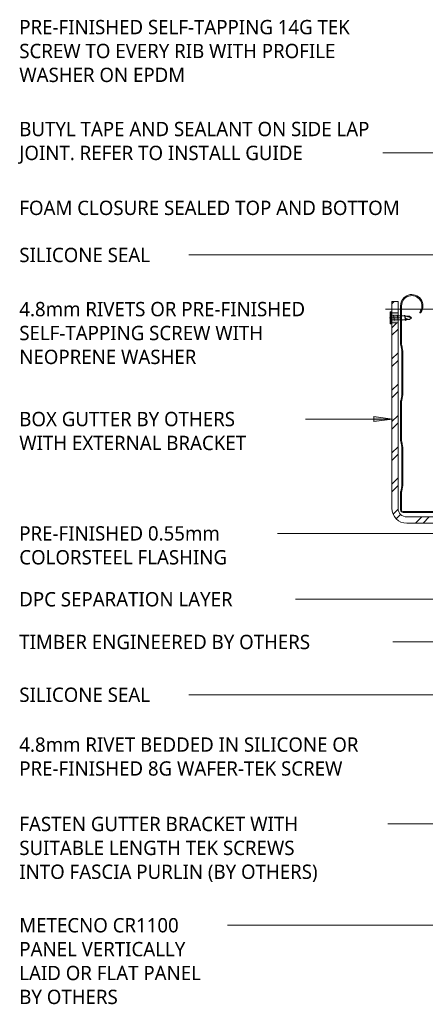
# Model space of a CAD drawing. Header units: millimetres. Extents: x -419 to 889, y -186 to 605.
# Tile 1 of 5: x -419 to -93, y -186 to 605. Entities that reach past the tile are written whole.
import ezdxf

# ---------------------------------------------------------------- set-up
doc = ezdxf.new("R2010")
doc.units = ezdxf.units.MM
doc.layers.add('A-DETL-GENF', color=92, linetype='Continuous', lineweight=13)
doc.layers.add('G-ANNO-TEXT', color=231, linetype='Continuous', lineweight=9)
doc.styles.add('Yu Gothic', font='Yu Gothic.ttf', dxfattribs={"height": 11.5})

# ---------------------------------------------------------------- blocks, each defined once
blk = doc.blocks.new('Metalcraft Gutters and Brackets - Box Gutter 175 with External Bracket-4607474-03 EAVES GUTTER DETAIL')
at = {"layer": 'A-DETL-GENF'}
blk.add_hatch(color=256, dxfattribs=at).paths.add_polyline_path([(-133.74, 0), (-27.87, 0.04), (-27.48, 0.15), (-23.71, 1.61), (-23.26, 1.66), (3.98, 1.66), (4.49, 1.73), (4.97, 1.92), (5.39, 2.24), (5.7, 2.66), (5.9, 3.14), (5.97, 3.65), (5.97, 119.37), (5.89, 119.96), (5.67, 120.51), (5.3, 120.99), (4.83, 121.35), (4.27, 121.58), (3.68, 121.66), (-13.58, 121.6), (-13.73, 121.46), (-13.78, 121.26), (-13.58, 120.91), (-13.38, 120.86), (4.07, 120.81), (4.43, 120.66), (4.74, 120.42), (4.97, 120.11), (5.12, 119.75), (5.17, 119.37), (5.13, 3.34), (5.01, 3.06), (4.82, 2.81), (4.57, 2.62), (4.29, 2.5), (3.98, 2.46), (-23.87, 2.4), (-24.45, 2.23), (-28.03, 0.84), (-28.49, 0.8), (-133.16, 0.8), (-134.04, 0.88), (-134.89, 1.13), (-138.21, 2.4), (-138.82, 2.46), (-167.34, 2.5), (-167.63, 2.62), (-167.88, 2.81), (-168.07, 3.06), (-168.19, 3.34), (-168.23, 3.65), (-168.2, 18.01), (-168.1, 18.64), (-167.27, 23.01), (-167.23, 23.78), (-167.27, 54.19), (-167.39, 54.99), (-168.2, 59.2), (-168.23, 59.83), (-168.2, 90.83), (-168.1, 91.46), (-167.27, 95.83), (-167.23, 96.6), (-167.27, 131.59), (-167.38, 132.35), (-168.2, 136.6), (-168.23, 137.24), (-168.23, 167.61), (-167.96, 169.67), (-167.19, 171.6), (-165.95, 173.28), (-164.33, 174.59), (-162.44, 175.44), (-160.39, 175.8), (-158.31, 175.63), (-156.35, 174.94), (-154.62, 173.77), (-153.25, 172.22), (-152.3, 170.36), (-151.86, 168.33), (-151.94, 166.25), (-152.54, 164.26), (-153.63, 162.37), (-153.55, 162.18), (-153.39, 162.04), (-153.18, 162), (-153.08, 162.02), (-152.79, 162.31), (-151.68, 164.28), (-151.11, 166.47), (-151.09, 168.73), (-151.64, 170.92), (-152.72, 172.91), (-154.26, 174.56), (-156.16, 175.78), (-158.31, 176.49), (-160.56, 176.64), (-162.79, 176.22), (-164.83, 175.27), (-166.58, 173.83), (-167.91, 172), (-168.74, 169.9), (-169.03, 167.66), (-169, 136.52), (-168.93, 136.04), (-168.06, 131.51), (-168.03, 130.93), (-168.06, 95.91), (-168.14, 95.33), (-169, 90.91), (-169.03, 90.43), (-169, 59.12), (-168.93, 58.64), (-168.06, 54.11), (-168.03, 53.53), (-168.06, 23.09), (-168.14, 22.51), (-169, 18.09), (-169.03, 17.61), (-169.03, 3.65), (-168.96, 3.14), (-168.76, 2.66), (-168.44, 2.24), (-168.03, 1.92), (-167.55, 1.73), (-167.03, 1.66), (-138.36, 1.61), (-137.92, 1.49), (-134.2, 0.04)])
h = blk.add_hatch(dxfattribs=at)
h.set_pattern_fill('FP_4', color=256, style=0, pattern_type=2)
h.set_pattern_definition([(45, (-56.337, -207.612), (-12.57236, 12.57236), []), (45, (-56.337, -188.562), (-12.5724, 12.5724), [])])
h.paths.add_polyline_path([(-47.52, -7), (5.97, -7), (9.08, -6.59), (11.97, -5.39), (14.46, -3.49), (16.36, -1), (17.56, 1.89), (17.97, 5), (17.97, 43), (12.97, 43), (12.97, 5), (12.73, 3.19), (12.03, 1.5), (10.92, 0.05), (9.47, -1.06), (7.78, -1.76), (5.97, -2), (-164.03, -2), (-165.84, -1.76), (-167.53, -1.06), (-168.98, 0.05), (-170.09, 1.5), (-170.79, 3.19), (-171.03, 5), (-171.03, 154), (-176.03, 154), (-176.03, 5), (-175.62, 1.89), (-174.42, -1), (-172.51, -3.49), (-170.03, -5.39), (-167.13, -6.59), (-164.03, -7)])
h.paths.add_polyline_path([(17.97, 51), (17.97, 98), (12.97, 98), (12.97, 51), (15.06, 51)])
h.paths.add_polyline_path([(12.97, 106), (17.97, 106), (17.97, 115), (12.97, 115)])
h.paths.add_polyline_path([(-171.3, 162), (-171.03, 162), (-171.03, 171), (-176.03, 171), (-176.03, 162)])
h = blk.add_hatch(color=256, dxfattribs=at)
h.paths.add_polyline_path([(17.97, 43), (17.97, 51), (12.97, 51), (12.97, 43)])
h.paths.add_polyline_path([(17.97, 98), (17.97, 106), (12.97, 106), (12.97, 98)])
h.paths.add_polyline_path([(-176.03, 154), (-171.03, 154), (-171.03, 162), (-176.03, 162)])
for p, q in [((-171.03, 171), (-176.03, 171)), ((-176.03, 171), (-176.03, 162)), ((-171.03, 162), (-171.03, 171)), ((-169.03, 167.66), (-169.03, 137)), ((-168.23, 137.24), (-168.23, 167.61)), ((-171.03, 162), (-176.03, 162)), ((-176.03, 162), (-176.03, 154)), ((-171.03, 154), (-171.03, 162)), ((-178.03, 158), (-169.03, 158)), ((-176.03, 154), (-176.03, 5)), ((-176.03, 154), (-171.03, 154)), ((-171.03, 5), (-171.03, 154)), ((-168.93, 136.04), (-168.14, 132.09)), ((-167.38, 132.35), (-168.1, 135.97)), ((-168.03, 130.93), (-168.03, 96.49)), ((-167.23, 96.6), (-167.23, 130.83)), ((3.68, 121.66), (-13.38, 121.66)), ((-13.38, 120.86), (3.68, 120.86)), ((5.17, 119.37), (5.17, 3.65)), ((5.97, 3.65), (5.97, 119.37)), ((17.97, 115), (12.97, 115)), ((12.97, 115), (12.97, 106)), ((17.97, 106), (17.97, 115)), ((12.97, 106), (12.97, 98)), ((17.97, 106), (12.97, 106)), ((17.97, 98), (17.97, 106)), ((-168.14, 95.33), (-168.93, 91.38)), ((-168.1, 91.46), (-167.38, 95.08)), ((10.97, 102), (19.97, 102)), ((12.97, 98), (12.97, 51)), ((12.97, 98), (17.97, 98)), ((17.97, 51), (17.97, 98)), ((-169.03, 90.43), (-169.03, 59.6)), ((-168.23, 59.83), (-168.23, 90.19)), ((-168.93, 58.64), (-168.14, 54.69)), ((-167.38, 54.95), (-168.1, 58.57)), ((-168.03, 53.53), (-168.03, 23.68)), ((-167.23, 23.78), (-167.23, 53.43)), ((12.97, 51), (12.97, 43)), ((17.97, 51), (12.97, 51)), ((17.97, 43), (17.97, 51)), ((10.97, 47), (19.97, 47)), ((12.97, 43), (12.97, 5)), ((12.97, 43), (17.97, 43)), ((17.97, 5), (17.97, 43)), ((-169.03, 17.61), (-169.03, 3.65)), ((-168.14, 22.51), (-168.93, 18.56)), ((-168.23, 3.65), (-168.23, 17.37)), ((-168.1, 18.64), (-167.38, 22.26)), ((-138.82, 2.46), (-167.03, 2.46)), ((-167.03, 1.66), (-138.82, 1.66)), ((-137.92, 1.49), (-134.64, 0.17)), ((-134.89, 1.13), (-137.63, 2.23)), ((-133.74, 0), (-28.28, 0)), ((-28.49, 0.8), (-133.16, 0.8)), ((-24.45, 2.23), (-27.58, 0.97)), ((-27.48, 0.15), (-24.15, 1.49)), ((3.98, 2.46), (-23.26, 2.46)), ((-23.26, 1.66), (3.98, 1.66)), ((5.97, -2), (-164.03, -2)), ((-164.03, -7), (5.97, -7))]:
    blk.add_line(p, q, dxfattribs=at)
for centre, radius, start, end in [((-160.03, 167.66), 9, 323.54487, 180), ((-160.03, 167.61), 8.2, 321.29454, 180), ((-153.2, 162.43), 0.43, 173.26217, 343.84422), ((-164.15, 137), 4.88, 180, 191.30993), ((-161.77, 137.24), 6.46, 180, 191.30993), ((-173.95, 130.93), 5.92, 0, 11.30993), ((-174.99, 130.83), 7.76, 0, 11.30993), ((-13.38, 121.26), 0.4, 90, 270), ((3.68, 119.37), 2.29, 360, 90), ((3.68, 119.37), 1.49, 0, 90), ((-173.95, 96.49), 5.92, 348.69007, 0), ((-174.99, 96.6), 7.76, 348.69007, 0), ((-164.15, 90.43), 4.88, 168.69007, 180), ((-161.77, 90.19), 6.46, 168.69007, 180), ((-164.15, 59.6), 4.88, 180, 191.30993), ((-161.77, 59.83), 6.46, 180, 191.30993), ((-173.95, 53.53), 5.92, 0, 11.30993), ((-174.99, 53.43), 7.76, 360, 11.30993), ((-174.99, 23.78), 7.76, 348.69007, 360), ((-164.15, 17.61), 4.88, 168.69007, 180), ((-161.77, 17.37), 6.46, 168.69007, 180), ((-173.95, 23.68), 5.92, 348.69007, 0), ((-164.03, 5), 12, 180, 270), ((-164.03, 5), 7, 180, 270), ((-167.03, 3.65), 2, 180, 270), ((-167.03, 3.65), 1.2, 180, 270), ((-138.82, -0.75), 3.2, 68.19859, 90), ((-138.82, -0.75), 2.4, 68.19859, 90), ((-133.16, 5.47), 4.67, 248.19859, 270), ((-133.74, 2.41), 2.41, 248.19859, 270), ((-28.49, 3.25), 2.45, 270, 291.80141), ((-28.28, 2.16), 2.16, 270, 291.80141), ((-23.26, -0.75), 3.2, 90, 111.80141), ((-23.26, -0.75), 2.4, 90, 111.80141), ((3.98, 3.65), 2, 270, 360), ((3.98, 3.65), 1.2, 270, 0), ((5.97, 5), 7, 270, 0), ((5.97, 5), 12, 270, 360)]:
    blk.add_arc(centre, radius, start, end, dxfattribs=at)
blk = doc.blocks.new('Wafer Tek_Self Tapping - Wafer TeK-4675388-03 EAVES GUTTER DETAIL')
at = {"layer": 'A-DETL-GENF'}
for p, q in [((4.79, 0.74), (-4.79, 0.74)), ((-4.79, 0.74), (-4.79, 0)), ((-4.79, 0), (4.79, 0)), ((-1.6, 0), (-1.6, -11.24)), ((1.6, -11.24), (1.6, 0)), ((4.79, 0), (4.79, 0.74)), ((2.17, -1.91), (-2.17, -2.67)), ((-2.17, -2.67), (-1.6, -3)), ((2.17, -4.91), (-2.17, -5.67)), ((-2.17, -5.67), (-1.6, -6)), ((1.6, -1.58), (2.17, -1.91)), ((1.6, -4.58), (2.17, -4.91)), ((1.6, -7.58), (2.17, -7.91)), ((2.17, -7.91), (-2.17, -8.67)), ((-2.17, -8.67), (-1.6, -9)), ((2.17, -10.91), (-2.17, -11.67)), ((-2.17, -11.67), (-1.6, -12)), ((-1.28, -11.56), (-1.6, -11.24)), ((-1.28, -14.78), (-1.28, -11.56)), ((-1.28, -14.78), (-0.56, -11.9)), ((-1.28, -14.78), (0, -16.3)), ((0, -16.3), (1.28, -11.56)), ((1.28, -14.78), (0, -16.3)), ((1.28, -11.56), (1.6, -11.24)), ((1.28, -14.78), (1.28, -11.56)), ((1.6, -10.58), (2.17, -10.91))]:
    blk.add_line(p, q, dxfattribs=at)
blk.add_arc((0.49, -12.44), 1.18, 48.23938, 152.93623, dxfattribs=at)

msp = doc.modelspace()

# ---------------------------------------------------------------- hatches: boundary and pattern name
at = {"layer": 'G-ANNO-TEXT'}
msp.add_hatch(color=7, dxfattribs=at).paths.add_polyline_path([(-119.04, 284.27), (-134.04, 286.24), (-134.04, 282.29)])

# ---------------------------------------------------------------- linework, layer by layer
at = {"layer": 'G-ANNO-TEXT', "color": 7}
for p, q in [((-87.41, 599.02), (-121.71, 599.02)), ((-94.66, 498), (-170.33, 498)), ((83.18, 498), (-94.66, 498)), ((-204.9, 416.03), (-298.98, 416.03)), ((41.33, 416.03), (-204.9, 416.03)), ((-168.77, 372.56), (-168.78, 372.56)), ((48.43, 372.56), (-168.77, 372.56)), ((-119.04, 284.27), (-134.04, 286.24)), ((-134.04, 286.24), (-134.04, 282.29)), ((-199.53, 284.27), (-221.59, 284.27)), ((-119.04, 284.27), (-199.53, 284.27)), ((-134.04, 282.29), (-119.04, 284.27)), ((-215.94, 192.45), (-240.11, 192.45)), ((76.88, 192.45), (-215.94, 192.45)), ((-227.88, 139.55), (-228.2, 139.55)), ((69.38, 139.55), (-227.88, 139.55)), ((69.38, 139.55), (-227.88, 139.55)), ((-163.38, 105.24), (-163.71, 105.24)), ((45.71, 105.24), (-163.38, 105.24)), ((-298.63, 62.86), (-298.98, 62.86)), ((63.37, 62.86), (-298.63, 62.86)), ((-103.53, 3.65), (-131.63, 3.65)), ((45.71, 3.65), (-103.53, 3.65)), ((-150.94, -40.92), (-167.02, -40.92)), ((98.7, -40.92), (-150.94, -40.92)), ((-242.68, -122.23), (-273.18, -122.23)), ((120.76, -122.23), (-242.68, -122.23))]:
    msp.add_line(p, q, dxfattribs=at)

# ---------------------------------------------------------------- block references
at = {"layer": 'A-DETL-GENF'}
msp.add_blockref('Metalcraft Gutters and Brackets - Box Gutter 175 with External Bracket-4607474-03 EAVES GUTTER DETAIL', (56.34, 207.61), dxfattribs=at)
at = {"layer": 'A-DETL-GENF', "rotation": 89.9999999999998}
msp.add_blockref('Wafer Tek_Self Tapping - Wafer TeK-4675388-03 EAVES GUTTER DETAIL', (-120.32, 365.61), dxfattribs=at)

# ---------------------------------------------------------------- texts
at = {"layer": 'G-ANNO-TEXT', "color": 7, "char_height": 11.5, "attachment_point": 1, "style": 'Yu Gothic', "bg_fill": 3, "box_fill_scale": 1.25, "bg_fill_color": 256, "bg_fill_true_color": 13158600, "bg_fill_transparency": 0}
for s, insert, width in [('PRE-FINISHED SELF-TAPPING 14G TEK ', (-418.94, 604.77), 347.9324), ('SCREW TO EVERY RIB WITH PROFILE ', (-418.94, 585.59), 329.0927), ('WASHER ON EPDM', (-418.94, 566.41), 167.1518), ('BUTYL TAPE AND SEALANT ON SIDE LAP ', (-418.94, 522.93), 364.7678), ('JOINT. REFER TO INSTALL GUIDE', (-418.94, 503.75), 289.0083), ('FOAM CLOSURE SEALED TOP AND BOTTOM', (-418.94, 459.62), 385.2108), ('SILICONE SEAL', (-418.94, 421.78), 133.0801), ('4.8mm RIVETS OR PRE-FINISHED ', (-418.94, 378.31), 291.0126), ('SELF-TAPPING SCREW WITH ', (-418.94, 359.12), 257.3417), ('NEOPRENE WASHER', (-418.94, 339.94), 179.9788), ('BOX GUTTER BY OTHERS ', (-418.94, 290.02), 226.8776), ('WITH EXTERNAL BRACKET', (-418.94, 270.84), 234.0927), ('PRE-FINISHED 0.55mm ', (-418.94, 198.2), 204.4303), ('COLORSTEEL FLASHING', (-418.94, 179.02), 212.848), ('DPC SEPARATION LAYER', (-418.94, 145.3), 218.8607), ('TIMBER ENGINEERED BY OTHERS', (-418.94, 110.99), 297.0252), ('SILICONE SEAL', (-418.94, 68.61), 133.0801), ('4.8mm RIVET BEDDED IN SILICONE OR ', (-418.94, 28.59), 341.5189), ('PRE-FINISHED 8G WAFER-TEK SCREW', (-418.94, 9.4), 335.9071), ('FASTEN GUTTER BRACKET WITH ', (-418.94, -35.17), 293.0168), ('SUITABLE LENGTH TEK SCREWS ', (-418.94, -54.35), 291.4134), ('INTO FASCIA PURLIN (BY OTHERS)', (-418.94, -73.53), 304.2404), ('METECNO CR1100 ', (-418.94, -116.48), 164.3459), ('PANEL VERTICALLY ', (-418.94, -135.66), 178.3755), ('LAID OR FLAT PANEL ', (-418.94, -154.84), 191.2025), ('BY OTHERS', (-418.94, -174.02), 101.8143)]:
    msp.add_mtext(s, dxfattribs=dict(at, insert=insert, width=width))

doc.saveas('drawing.dxf')
